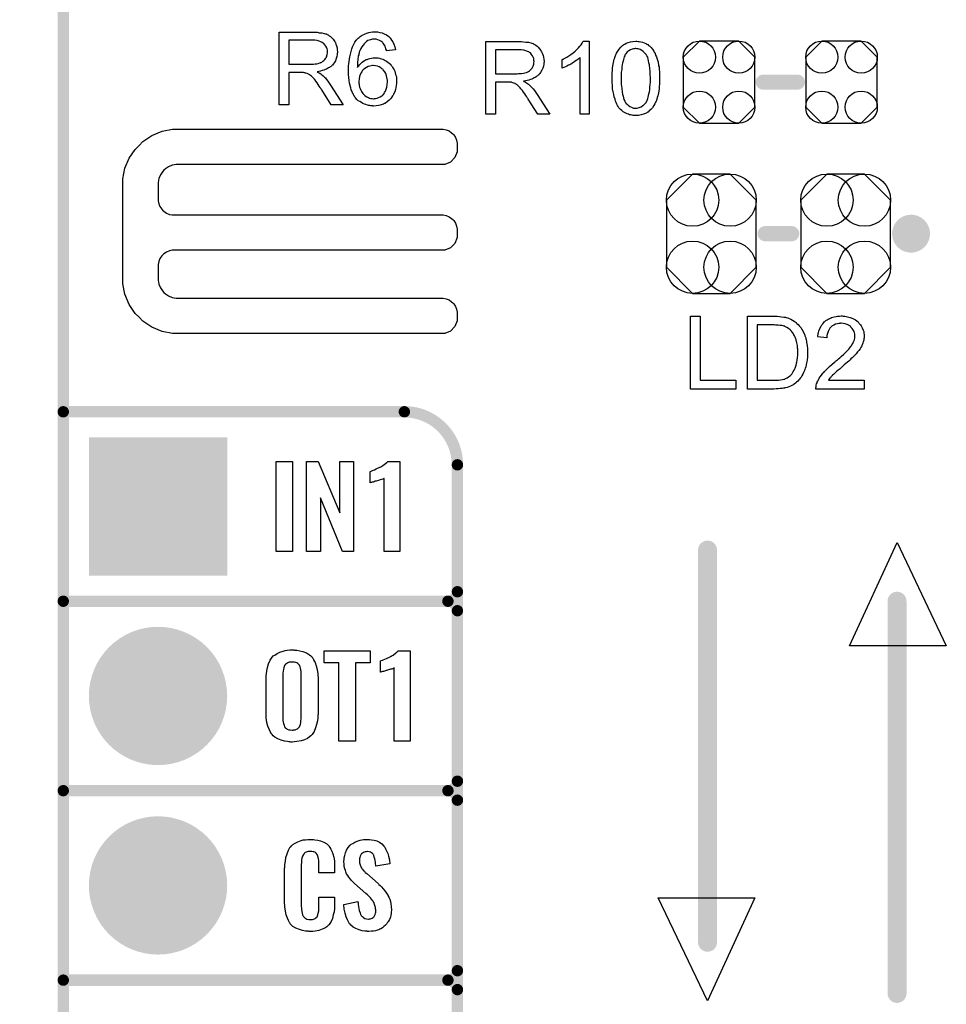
# Model space of a CAD drawing. Extents: x -0.07 to 0.95, y -0.15 to 2.1.
# Tile 7 of 11: x -0.07 to 0.42, y 0.44 to 0.96. Entities that reach past the tile are written whole.
import ezdxf

# ---------------------------------------------------------------- set-up
doc = ezdxf.new("R2010")
doc.units = 0
doc.layers.get('0').update_dxf_attribs({"linetype": 'CONTINUOUS'})
for name, color, linetype in [('gko', 6, 'CONTINUOUS'), ('gto', 2, 'CONTINUOUS'), ('gts', 1, 'CONTINUOUS')]:
    doc.layers.add(name, color=color, linetype=linetype)

# ---------------------------------------------------------------- blocks, each defined once
blk = doc.blocks.new('D10')
at = {"const_width": 0.005}
blk.add_lwpolyline([(-0.0025, 0, 1), (0.0025, 0, 1)], format="xyb", close=True, dxfattribs=at)
blk = doc.blocks.new('D12')
at = {"const_width": 0.003}
blk.add_lwpolyline([(-0.0015, 0, 1), (0.0015, 0, 1)], format="xyb", close=True, dxfattribs=at)
blk = doc.blocks.new('D13')
at = {"const_width": 0.004}
blk.add_lwpolyline([(-0.002, 0, 1), (0.002, 0, 1)], format="xyb", close=True, dxfattribs=at)
blk = doc.blocks.new('D82')
blk.add_lwpolyline([(-0.0189, 0.0132), (-0.0189, -0.0132), (-0.0104, -0.0217), (0.0104, -0.0217), (0.0189, -0.0132), (0.0189, 0.0132), (0.0104, 0.0217), (-0.0104, 0.0217)], close=True)
for centre in [(-0.0104, 0.0132), (0.0104, 0.0132), (-0.0104, -0.0132), (0.0104, -0.0132)]:
    blk.add_circle(centre, 0.0085)
blk = doc.blocks.new('D83')
blk.add_lwpolyline([(0.0237, -0.0177), (0.0237, 0.0177), (0.0099, 0.0315), (-0.0099, 0.0315), (-0.0237, 0.0177), (-0.0237, -0.0177), (-0.0099, -0.0315), (0.0099, -0.0315)], close=True)
for centre in [(-0.0099, 0.0177), (0.0099, 0.0177), (-0.0099, -0.0177), (0.0099, -0.0177)]:
    blk.add_circle(centre, 0.0138)
blk = doc.blocks.new('D63')
at = {"const_width": 0.073}
blk.add_lwpolyline([(-0.0365, 0), (0.0365, 0)], dxfattribs=at)
blk = doc.blocks.new('D42')
at = {"const_width": 0.0365}
blk.add_lwpolyline([(-0.01825, 0, 1), (0.01825, 0, 1)], format="xyb", close=True, dxfattribs=at)

msp = doc.modelspace()

# ---------------------------------------------------------------- linework, layer by layer
at = {"layer": 'gko', "color": 6, "const_width": 0.006}
msp.add_lwpolyline([(-0.05, -0.15), (-0.05, 2.01)], dxfattribs=at)
at = {"layer": 'gto', "color": 2}
for points in [[(0.0823, 0.9504), (0.0828, 0.9504), (0.0839, 0.9503), (0.0851, 0.9501), (0.0865, 0.95), (0.0877, 0.9497), (0.0883, 0.9495), (0.0888, 0.9494), (0.0889, 0.9494), (0.0889, 0.9493), (0.0893, 0.9491), (0.0898, 0.9489), (0.0904, 0.9485), (0.091, 0.948), (0.0918, 0.9474), (0.0924, 0.9466), (0.0931, 0.9457), (0.0931, 0.9456), (0.0931, 0.9456), (0.0934, 0.9452), (0.0936, 0.9447), (0.0939, 0.944), (0.0942, 0.9431), (0.0945, 0.9421), (0.0946, 0.9411), (0.0947, 0.9399), (0.0947, 0.9399), (0.0947, 0.9398), (0.0947, 0.9395), (0.0946, 0.9392), (0.0946, 0.9389), (0.0946, 0.9385), (0.0944, 0.9375), (0.094, 0.9364), (0.0936, 0.9353), (0.0929, 0.9341), (0.0925, 0.9335), (0.092, 0.933), (0.092, 0.9329), (0.0919, 0.9329), (0.0918, 0.9327), (0.0915, 0.9325), (0.0913, 0.9323), (0.0909, 0.9321), (0.0905, 0.9318), (0.09, 0.9315), (0.0895, 0.9312), (0.0889, 0.9309), (0.0882, 0.9306), (0.0875, 0.9303), (0.0866, 0.9301), (0.0858, 0.9298), (0.0849, 0.9296), (0.0839, 0.9295), (0.084, 0.9294), (0.0842, 0.9293), (0.0845, 0.9291), (0.085, 0.9289), (0.086, 0.9283), (0.0865, 0.9279), (0.0869, 0.9275), (0.087, 0.9274), (0.0873, 0.9272), (0.0878, 0.9267), (0.0883, 0.9262), (0.0889, 0.9254), (0.0896, 0.9245), (0.0904, 0.9235), (0.0911, 0.9224), (0.0977, 0.912), (0.0914, 0.912), (0.0864, 0.92), (0.0864, 0.92), (0.0863, 0.9202), (0.0861, 0.9203), (0.086, 0.9205), (0.0856, 0.9212), (0.0851, 0.9219), (0.0845, 0.9228), (0.0839, 0.9237), (0.0833, 0.9245), (0.0827, 0.9253), (0.0826, 0.9253), (0.0825, 0.9255), (0.0822, 0.9259), (0.0818, 0.9263), (0.081, 0.9271), (0.0805, 0.9275), (0.0801, 0.9278), (0.08, 0.9279), (0.0799, 0.9279), (0.0797, 0.928), (0.0794, 0.9282), (0.079, 0.9284), (0.0787, 0.9285), (0.0778, 0.9288), (0.0777, 0.9288), (0.0776, 0.9289), (0.0774, 0.9289), (0.0771, 0.9289), (0.0767, 0.929), (0.0763, 0.929), (0.0757, 0.929), (0.0691, 0.929), (0.0691, 0.912), (0.064, 0.912), (0.064, 0.9504), (0.0818, 0.9504), (0.0823, 0.9504)], [(0.0812, 0.9461), (0.0691, 0.9461), (0.0691, 0.9334), (0.0805, 0.9334), (0.0812, 0.9335), (0.082, 0.9335), (0.0829, 0.9336), (0.0838, 0.9337), (0.0846, 0.9339), (0.0854, 0.9341), (0.0855, 0.9341), (0.0858, 0.9343), (0.0861, 0.9344), (0.0865, 0.9346), (0.087, 0.935), (0.0875, 0.9354), (0.088, 0.9359), (0.0884, 0.9364), (0.0885, 0.9365), (0.0886, 0.9367), (0.0888, 0.937), (0.089, 0.9375), (0.0891, 0.938), (0.0893, 0.9385), (0.0894, 0.9392), (0.0895, 0.9399), (0.0895, 0.9399), (0.0895, 0.94), (0.0894, 0.9403), (0.0894, 0.9408), (0.0893, 0.9415), (0.089, 0.9421), (0.0886, 0.9429), (0.0881, 0.9436), (0.0875, 0.9444), (0.0874, 0.9444), (0.0871, 0.9446), (0.0866, 0.9449), (0.0859, 0.9452), (0.0851, 0.9456), (0.084, 0.9459), (0.0827, 0.9461), (0.0812, 0.9461)], [(0.1151, 0.9505), (0.1155, 0.9505), (0.1159, 0.9505), (0.117, 0.9502), (0.1182, 0.95), (0.1194, 0.9495), (0.1206, 0.9489), (0.1212, 0.9485), (0.1218, 0.948), (0.1218, 0.948), (0.1219, 0.9479), (0.1221, 0.9477), (0.1222, 0.9476), (0.1225, 0.9473), (0.1227, 0.947), (0.1233, 0.9462), (0.1239, 0.9452), (0.1245, 0.944), (0.125, 0.9426), (0.1253, 0.941), (0.1206, 0.9406), (0.1206, 0.9407), (0.1206, 0.9407), (0.1205, 0.9411), (0.1203, 0.9416), (0.1201, 0.9422), (0.1199, 0.9429), (0.1196, 0.9435), (0.1192, 0.9441), (0.1188, 0.9446), (0.1187, 0.9447), (0.1184, 0.945), (0.1181, 0.9453), (0.1175, 0.9457), (0.1168, 0.946), (0.116, 0.9464), (0.1151, 0.9466), (0.1141, 0.9467), (0.1137, 0.9467), (0.1132, 0.9466), (0.1127, 0.9465), (0.1121, 0.9464), (0.1114, 0.9461), (0.1107, 0.9459), (0.1101, 0.9454), (0.11, 0.9454), (0.1097, 0.9451), (0.1093, 0.9447), (0.1088, 0.9442), (0.1082, 0.9435), (0.1076, 0.9427), (0.1071, 0.9417), (0.1065, 0.9406), (0.1065, 0.9406), (0.1065, 0.9405), (0.1064, 0.9403), (0.1063, 0.9401), (0.1062, 0.9398), (0.1061, 0.9394), (0.106, 0.9389), (0.1059, 0.9384), (0.1057, 0.9378), (0.1056, 0.9371), (0.1055, 0.9364), (0.1055, 0.9356), (0.1053, 0.9347), (0.1053, 0.9338), (0.1052, 0.9328), (0.1052, 0.9318), (0.1053, 0.9319), (0.1055, 0.9322), (0.1059, 0.9326), (0.1064, 0.9332), (0.107, 0.9339), (0.1077, 0.9345), (0.1085, 0.9351), (0.1093, 0.9356), (0.1094, 0.9356), (0.1095, 0.9357), (0.1098, 0.9359), (0.1103, 0.936), (0.111, 0.9363), (0.1117, 0.9365), (0.1126, 0.9367), (0.1136, 0.9369), (0.1146, 0.9369), (0.115, 0.9369), (0.1153, 0.9369), (0.1158, 0.9368), (0.1162, 0.9368), (0.1168, 0.9366), (0.1173, 0.9365), (0.1186, 0.9361), (0.1193, 0.9358), (0.1199, 0.9354), (0.1206, 0.935), (0.1213, 0.9346), (0.122, 0.934), (0.1226, 0.9334), (0.1227, 0.9334), (0.1228, 0.9333), (0.1229, 0.9331), (0.1231, 0.9328), (0.1234, 0.9324), (0.1237, 0.932), (0.1239, 0.9315), (0.1243, 0.931), (0.1246, 0.9304), (0.1249, 0.9297), (0.1252, 0.9289), (0.1254, 0.9281), (0.1256, 0.9273), (0.1258, 0.9264), (0.1259, 0.9254), (0.1259, 0.9244), (0.1259, 0.9244), (0.1259, 0.9243), (0.1259, 0.9241), (0.1259, 0.9238), (0.1259, 0.9235), (0.1259, 0.9232), (0.1257, 0.9223), (0.1255, 0.9212), (0.1253, 0.9201), (0.1249, 0.9189), (0.1243, 0.9177), (0.1243, 0.9177), (0.1243, 0.9176), (0.1242, 0.9174), (0.1241, 0.9172), (0.1237, 0.9167), (0.1232, 0.9159), (0.1226, 0.9152), (0.1219, 0.9144), (0.121, 0.9136), (0.1201, 0.9129), (0.12, 0.9129), (0.1199, 0.9129), (0.1198, 0.9128), (0.1196, 0.9127), (0.119, 0.9124), (0.1183, 0.9122), (0.1173, 0.9118), (0.1163, 0.9116), (0.1151, 0.9114), (0.1138, 0.9113), (0.1136, 0.9113), (0.1133, 0.9114), (0.1128, 0.9114), (0.1123, 0.9114), (0.1118, 0.9116), (0.1111, 0.9117), (0.1105, 0.9119), (0.1097, 0.9121), (0.1089, 0.9124), (0.1081, 0.9127), (0.1073, 0.9132), (0.1065, 0.9137), (0.1057, 0.9142), (0.105, 0.9149), (0.1042, 0.9157), (0.1042, 0.9157), (0.1041, 0.9159), (0.1039, 0.9161), (0.1037, 0.9165), (0.1033, 0.917), (0.1031, 0.9176), (0.1027, 0.9183), (0.1024, 0.919), (0.102, 0.92), (0.1017, 0.921), (0.1014, 0.9222), (0.1011, 0.9235), (0.1009, 0.9249), (0.1007, 0.9265), (0.1006, 0.9281), (0.1005, 0.9299), (0.1005, 0.93), (0.1005, 0.93), (0.1005, 0.9302), (0.1005, 0.9304), (0.1006, 0.931), (0.1006, 0.9318), (0.1006, 0.9326), (0.1007, 0.9337), (0.1009, 0.9349), (0.101, 0.9361), (0.1012, 0.9374), (0.1015, 0.9388), (0.1019, 0.9401), (0.1022, 0.9415), (0.1027, 0.9427), (0.1033, 0.944), (0.1039, 0.9451), (0.1046, 0.9461), (0.1047, 0.9462), (0.1048, 0.9463), (0.105, 0.9465), (0.1053, 0.9469), (0.1056, 0.9472), (0.1061, 0.9475), (0.1066, 0.948), (0.1072, 0.9484), (0.1078, 0.9487), (0.1086, 0.9492), (0.1094, 0.9495), (0.1102, 0.9499), (0.1112, 0.9502), (0.1122, 0.9504), (0.1132, 0.9505), (0.1143, 0.9506), (0.1148, 0.9506), (0.1151, 0.9505)], [(0.1913, 0.9454), (0.1918, 0.9454), (0.1929, 0.9453), (0.1941, 0.9451), (0.1955, 0.945), (0.1967, 0.9447), (0.1973, 0.9445), (0.1978, 0.9444), (0.1979, 0.9444), (0.1979, 0.9443), (0.1983, 0.9441), (0.1988, 0.9439), (0.1994, 0.9435), (0.2, 0.943), (0.2007, 0.9424), (0.2014, 0.9416), (0.2021, 0.9407), (0.2021, 0.9406), (0.2021, 0.9406), (0.2024, 0.9402), (0.2026, 0.9397), (0.2029, 0.939), (0.2032, 0.9381), (0.2035, 0.9371), (0.2036, 0.9361), (0.2037, 0.9349), (0.2037, 0.9349), (0.2037, 0.9348), (0.2037, 0.9345), (0.2036, 0.9342), (0.2036, 0.9339), (0.2036, 0.9335), (0.2034, 0.9325), (0.203, 0.9314), (0.2026, 0.9303), (0.2019, 0.9291), (0.2015, 0.9285), (0.201, 0.928), (0.201, 0.9279), (0.2009, 0.9279), (0.2007, 0.9277), (0.2005, 0.9275), (0.2002, 0.9273), (0.1999, 0.9271), (0.1995, 0.9268), (0.199, 0.9265), (0.1985, 0.9262), (0.1979, 0.9259), (0.1972, 0.9256), (0.1965, 0.9253), (0.1956, 0.9251), (0.1948, 0.9248), (0.1939, 0.9246), (0.1929, 0.9245), (0.193, 0.9244), (0.1932, 0.9243), (0.1935, 0.9241), (0.194, 0.9239), (0.195, 0.9233), (0.1955, 0.9229), (0.1959, 0.9225), (0.196, 0.9224), (0.1963, 0.9222), (0.1968, 0.9217), (0.1973, 0.9212), (0.1979, 0.9204), (0.1986, 0.9195), (0.1994, 0.9185), (0.2001, 0.9174), (0.2067, 0.907), (0.2004, 0.907), (0.1954, 0.915), (0.1954, 0.915), (0.1953, 0.9152), (0.1951, 0.9153), (0.195, 0.9155), (0.1946, 0.9162), (0.1941, 0.9169), (0.1935, 0.9178), (0.1929, 0.9187), (0.1923, 0.9195), (0.1917, 0.9203), (0.1916, 0.9203), (0.1915, 0.9205), (0.1912, 0.9209), (0.1908, 0.9213), (0.19, 0.9221), (0.1895, 0.9225), (0.1891, 0.9228), (0.189, 0.9229), (0.1889, 0.9229), (0.1887, 0.923), (0.1884, 0.9232), (0.188, 0.9234), (0.1877, 0.9235), (0.1868, 0.9238), (0.1867, 0.9238), (0.1866, 0.9239), (0.1864, 0.9239), (0.1861, 0.9239), (0.1857, 0.924), (0.1853, 0.924), (0.1847, 0.924), (0.1781, 0.924), (0.1781, 0.907), (0.173, 0.907), (0.173, 0.9454), (0.1908, 0.9454), (0.1913, 0.9454)], [(0.1902, 0.9411), (0.1781, 0.9411), (0.1781, 0.9284), (0.1895, 0.9284), (0.1902, 0.9285), (0.191, 0.9285), (0.1919, 0.9286), (0.1928, 0.9287), (0.1936, 0.9289), (0.1944, 0.9291), (0.1945, 0.9291), (0.1948, 0.9293), (0.1951, 0.9294), (0.1955, 0.9296), (0.196, 0.93), (0.1965, 0.9304), (0.197, 0.9309), (0.1974, 0.9314), (0.1975, 0.9315), (0.1976, 0.9317), (0.1978, 0.932), (0.198, 0.9325), (0.1981, 0.933), (0.1983, 0.9335), (0.1984, 0.9342), (0.1985, 0.9349), (0.1985, 0.9349), (0.1985, 0.935), (0.1984, 0.9353), (0.1984, 0.9358), (0.1983, 0.9365), (0.198, 0.9371), (0.1976, 0.9379), (0.1971, 0.9386), (0.1965, 0.9394), (0.1964, 0.9394), (0.1961, 0.9396), (0.1956, 0.9399), (0.1949, 0.9402), (0.1941, 0.9406), (0.193, 0.9409), (0.1917, 0.9411), (0.1902, 0.9411)], [(0.2275, 0.907), (0.2228, 0.907), (0.2228, 0.937), (0.2227, 0.937), (0.2225, 0.9367), (0.2221, 0.9364), (0.2216, 0.936), (0.221, 0.9355), (0.2202, 0.935), (0.2193, 0.9344), (0.2183, 0.9338), (0.2182, 0.9338), (0.2182, 0.9337), (0.2178, 0.9335), (0.2173, 0.9332), (0.2166, 0.9329), (0.2158, 0.9325), (0.215, 0.9321), (0.2142, 0.9317), (0.2133, 0.9314), (0.2133, 0.9359), (0.2134, 0.9359), (0.2135, 0.936), (0.2137, 0.9361), (0.214, 0.9362), (0.2143, 0.9364), (0.2147, 0.9366), (0.2157, 0.9372), (0.2168, 0.9378), (0.2179, 0.9386), (0.2191, 0.9395), (0.2202, 0.9404), (0.2203, 0.9405), (0.2203, 0.9405), (0.2205, 0.9407), (0.2207, 0.9409), (0.2212, 0.9414), (0.2219, 0.9421), (0.2226, 0.9429), (0.2233, 0.9437), (0.2239, 0.9446), (0.2244, 0.9456), (0.2275, 0.9456), (0.2275, 0.907)], [(0.2533, 0.9455), (0.254, 0.9454), (0.2548, 0.9452), (0.2557, 0.945), (0.2566, 0.9447), (0.2575, 0.9443), (0.2576, 0.9443), (0.2576, 0.9442), (0.2579, 0.9441), (0.2584, 0.9438), (0.2589, 0.9434), (0.2595, 0.9429), (0.2602, 0.9422), (0.2608, 0.9415), (0.2614, 0.9407), (0.2615, 0.9406), (0.2617, 0.9403), (0.2619, 0.9398), (0.2623, 0.9391), (0.2626, 0.9382), (0.2631, 0.9373), (0.2635, 0.9362), (0.2638, 0.935), (0.2638, 0.9349), (0.2639, 0.9348), (0.2639, 0.9346), (0.264, 0.9344), (0.264, 0.934), (0.2641, 0.9336), (0.2642, 0.9331), (0.2642, 0.9326), (0.2644, 0.932), (0.2644, 0.9313), (0.2645, 0.9305), (0.2646, 0.9298), (0.2646, 0.9289), (0.2646, 0.928), (0.2647, 0.927), (0.2647, 0.9259), (0.2647, 0.9259), (0.2647, 0.9256), (0.2647, 0.9253), (0.2647, 0.9248), (0.2646, 0.9242), (0.2646, 0.9235), (0.2646, 0.9228), (0.2645, 0.922), (0.2644, 0.9203), (0.2641, 0.9184), (0.2637, 0.9167), (0.2635, 0.9158), (0.2632, 0.915), (0.2632, 0.9149), (0.2632, 0.9148), (0.2631, 0.9146), (0.263, 0.9143), (0.2629, 0.9139), (0.2626, 0.9135), (0.2622, 0.9126), (0.2616, 0.9116), (0.2609, 0.9105), (0.2601, 0.9095), (0.2591, 0.9086), (0.259, 0.9086), (0.259, 0.9084), (0.2588, 0.9083), (0.2586, 0.9082), (0.2583, 0.9081), (0.258, 0.9078), (0.2572, 0.9074), (0.2562, 0.9071), (0.255, 0.9067), (0.2536, 0.9064), (0.2521, 0.9063), (0.2516, 0.9063), (0.2512, 0.9064), (0.2508, 0.9064), (0.2502, 0.9066), (0.2496, 0.9067), (0.2489, 0.9068), (0.2483, 0.9071), (0.2475, 0.9073), (0.2468, 0.9076), (0.2461, 0.908), (0.2454, 0.9084), (0.2447, 0.909), (0.244, 0.9096), (0.2434, 0.9103), (0.2433, 0.9103), (0.2432, 0.9105), (0.243, 0.9108), (0.2428, 0.9112), (0.2425, 0.9117), (0.2422, 0.9124), (0.2418, 0.9132), (0.2415, 0.914), (0.2412, 0.915), (0.2408, 0.9162), (0.2405, 0.9175), (0.2402, 0.9189), (0.2399, 0.9205), (0.2398, 0.9222), (0.2397, 0.924), (0.2396, 0.9259), (0.2396, 0.926), (0.2396, 0.9262), (0.2396, 0.9266), (0.2396, 0.927), (0.2397, 0.9276), (0.2397, 0.9283), (0.2397, 0.929), (0.2398, 0.9299), (0.2399, 0.9316), (0.2402, 0.9334), (0.2405, 0.9352), (0.2408, 0.9361), (0.241, 0.9369), (0.241, 0.937), (0.241, 0.9371), (0.2412, 0.9373), (0.2413, 0.9376), (0.2414, 0.938), (0.2416, 0.9384), (0.242, 0.9393), (0.2426, 0.9403), (0.2433, 0.9414), (0.2442, 0.9424), (0.2451, 0.9433), (0.2452, 0.9433), (0.2453, 0.9434), (0.2454, 0.9435), (0.2456, 0.9436), (0.2459, 0.9439), (0.2463, 0.944), (0.2471, 0.9445), (0.2481, 0.9449), (0.2493, 0.9452), (0.2506, 0.9455), (0.2521, 0.9456), (0.2526, 0.9456), (0.2533, 0.9455)], [(0.2521, 0.9417), (0.2518, 0.9417), (0.2515, 0.9416), (0.2509, 0.9415), (0.2502, 0.9414), (0.2494, 0.941), (0.2485, 0.9405), (0.248, 0.9402), (0.2476, 0.9399), (0.2472, 0.9394), (0.2468, 0.9389), (0.2468, 0.9389), (0.2467, 0.9387), (0.2466, 0.9385), (0.2464, 0.9382), (0.2463, 0.9378), (0.246, 0.9373), (0.2459, 0.9367), (0.2456, 0.936), (0.2454, 0.9351), (0.2452, 0.9342), (0.245, 0.9331), (0.2448, 0.932), (0.2447, 0.9306), (0.2445, 0.9292), (0.2445, 0.9276), (0.2444, 0.9259), (0.2444, 0.9258), (0.2444, 0.9255), (0.2444, 0.925), (0.2445, 0.9244), (0.2445, 0.9237), (0.2445, 0.9228), (0.2446, 0.9218), (0.2447, 0.9208), (0.245, 0.9187), (0.2451, 0.9176), (0.2454, 0.9166), (0.2456, 0.9157), (0.2459, 0.9148), (0.2463, 0.914), (0.2466, 0.9133), (0.2466, 0.9133), (0.2468, 0.9132), (0.247, 0.9128), (0.2475, 0.9123), (0.2481, 0.9118), (0.249, 0.9112), (0.2499, 0.9107), (0.251, 0.9103), (0.2515, 0.9103), (0.2521, 0.9102), (0.2525, 0.9102), (0.2527, 0.9103), (0.2533, 0.9104), (0.254, 0.9106), (0.2549, 0.911), (0.2558, 0.9116), (0.2562, 0.9119), (0.2567, 0.9123), (0.2571, 0.9128), (0.2576, 0.9133), (0.2576, 0.9134), (0.2577, 0.9135), (0.2578, 0.9137), (0.2579, 0.9139), (0.2581, 0.9143), (0.2583, 0.9148), (0.2585, 0.9154), (0.2587, 0.916), (0.2589, 0.9169), (0.2591, 0.9178), (0.2594, 0.9188), (0.2595, 0.9199), (0.2596, 0.9213), (0.2597, 0.9227), (0.2599, 0.9242), (0.2599, 0.9259), (0.2599, 0.926), (0.2599, 0.926), (0.2599, 0.9263), (0.2599, 0.9268), (0.2598, 0.9275), (0.2598, 0.9282), (0.2597, 0.9291), (0.2597, 0.93), (0.2596, 0.9311), (0.2593, 0.9332), (0.2591, 0.9342), (0.2589, 0.9352), (0.2587, 0.9362), (0.2584, 0.9371), (0.258, 0.9379), (0.2576, 0.9385), (0.2576, 0.9386), (0.2575, 0.9386), (0.2574, 0.9388), (0.2572, 0.939), (0.2567, 0.9395), (0.2561, 0.9401), (0.2553, 0.9407), (0.2544, 0.9412), (0.2539, 0.9414), (0.2533, 0.9416), (0.2527, 0.9416), (0.2521, 0.9417)], [(0.1136, 0.9328), (0.1133, 0.9328), (0.1131, 0.9327), (0.1125, 0.9326), (0.1117, 0.9325), (0.1109, 0.9322), (0.11, 0.9318), (0.1091, 0.9312), (0.1082, 0.9304), (0.1081, 0.9303), (0.1078, 0.93), (0.1075, 0.9295), (0.1071, 0.9288), (0.1067, 0.928), (0.1063, 0.9269), (0.1061, 0.9258), (0.106, 0.9244), (0.106, 0.9243), (0.106, 0.924), (0.106, 0.9235), (0.1061, 0.9229), (0.1062, 0.9222), (0.1064, 0.9214), (0.1066, 0.9206), (0.107, 0.9198), (0.107, 0.9197), (0.1072, 0.9194), (0.1074, 0.919), (0.1077, 0.9185), (0.1081, 0.918), (0.1086, 0.9174), (0.1092, 0.9169), (0.1098, 0.9164), (0.11, 0.9163), (0.1102, 0.9162), (0.1106, 0.916), (0.1111, 0.9158), (0.1116, 0.9156), (0.1123, 0.9154), (0.113, 0.9153), (0.1138, 0.9152), (0.1141, 0.9152), (0.1143, 0.9153), (0.1148, 0.9153), (0.1156, 0.9155), (0.1163, 0.9158), (0.1172, 0.9162), (0.1181, 0.9168), (0.1186, 0.9172), (0.1189, 0.9176), (0.1189, 0.9177), (0.1191, 0.9177), (0.1193, 0.918), (0.1196, 0.9186), (0.1201, 0.9193), (0.1204, 0.9203), (0.1208, 0.9214), (0.121, 0.9227), (0.1211, 0.9242), (0.1211, 0.9242), (0.1211, 0.9243), (0.1211, 0.9245), (0.1211, 0.9248), (0.1211, 0.9252), (0.121, 0.9255), (0.1208, 0.9264), (0.1206, 0.9274), (0.1202, 0.9285), (0.1197, 0.9295), (0.1189, 0.9304), (0.1188, 0.9305), (0.1186, 0.9308), (0.1181, 0.9311), (0.1175, 0.9316), (0.1167, 0.932), (0.1158, 0.9324), (0.1148, 0.9326), (0.1136, 0.9328)], [(0.0106, 0.8992), (0.0106, 0.8992), (0.0106, 0.8991), (0.1505, 0.8991), (0.1521, 0.8988), (0.1536, 0.8982), (0.1549, 0.8973), (0.1555, 0.8967), (0.1555, 0.8967), (0.1555, 0.8967), (0.1561, 0.8961), (0.157, 0.8948), (0.1576, 0.8933), (0.1579, 0.8917), (0.1579, 0.8909), (0.1579, 0.8909), (0.1579, 0.8872), (0.1567, 0.8842), (0.1543, 0.8818), (0.1513, 0.8806), (0.0106, 0.8806), (0.0096, 0.8805), (0.0075, 0.8801), (0.0056, 0.8793), (0.0039, 0.8782), (0.0031, 0.8775), (0.0024, 0.8767), (0.0013, 0.875), (0.0005, 0.8731), (0.0001, 0.8711), (0.0001, 0.87), (0.0001, 0.8622), (0.0001, 0.8614), (0.0004, 0.8598), (0.001, 0.8583), (0.002, 0.8569), (0.0025, 0.8563), (0.0031, 0.8558), (0.0045, 0.8549), (0.006, 0.8542), (0.0075, 0.8539), (0.0084, 0.8539), (0.1496, 0.8539), (0.1505, 0.8539), (0.1521, 0.8536), (0.1536, 0.8529), (0.1549, 0.852), (0.1555, 0.8515), (0.1561, 0.8509), (0.157, 0.8495), (0.1576, 0.848), (0.1579, 0.8464), (0.1579, 0.8456), (0.1579, 0.8456), (0.1579, 0.8436), (0.1579, 0.8419), (0.1567, 0.8389), (0.1543, 0.8366), (0.1513, 0.8353), (0.1496, 0.8353), (0.1496, 0.8353), (0.0084, 0.8353), (0.0075, 0.8353), (0.006, 0.8349), (0.0045, 0.8343), (0.0031, 0.8334), (0.0025, 0.8329), (0.0025, 0.8329), (0.002, 0.8323), (0.001, 0.8309), (0.0004, 0.8294), (0.0001, 0.8278), (0.0001, 0.827), (0.0001, 0.8205), (0.0001, 0.8195), (0.0005, 0.8174), (0.0013, 0.8155), (0.0024, 0.8138), (0.0031, 0.813), (0.0039, 0.8123), (0.0056, 0.8112), (0.0075, 0.8104), (0.0096, 0.81), (0.0106, 0.81), (0.0106, 0.81), (0.1496, 0.81), (0.1505, 0.81), (0.1521, 0.8096), (0.1536, 0.809), (0.1549, 0.8081), (0.1555, 0.8075), (0.1555, 0.8075), (0.1561, 0.807), (0.157, 0.8056), (0.1576, 0.8041), (0.1579, 0.8025), (0.1579, 0.8017), (0.1579, 0.8017), (0.1579, 0.7997), (0.1579, 0.798), (0.1567, 0.795), (0.1543, 0.7926), (0.1513, 0.7914), (0.0106, 0.7914), (0.0077, 0.7913), (0.0021, 0.7924), (-0.0032, 0.7946), (-0.008, 0.7978), (-0.01, 0.7999), (-0.01, 0.7999), (-0.0121, 0.8019), (-0.0153, 0.8067), (-0.0175, 0.812), (-0.0186, 0.8176), (-0.0185, 0.8205), (-0.0185, 0.8205), (-0.0185, 0.87), (-0.0186, 0.8729), (-0.0175, 0.8785), (-0.0153, 0.8838), (-0.0121, 0.8885), (-0.01, 0.8905), (-0.01, 0.8905), (-0.008, 0.8926), (-0.0032, 0.8959), (0.0021, 0.8981), (0.0077, 0.8992), (0.0106, 0.8992)], [(0.2861, 0.7666), (0.305, 0.7666), (0.305, 0.762), (0.281, 0.762), (0.281, 0.8004), (0.2861, 0.8004), (0.2861, 0.7666)], [(0.3268, 0.8004), (0.328, 0.8003), (0.3291, 0.8002), (0.3302, 0.8), (0.3311, 0.7999), (0.3312, 0.7999), (0.3313, 0.7998), (0.3314, 0.7998), (0.3317, 0.7997), (0.3323, 0.7995), (0.3331, 0.7992), (0.3339, 0.7989), (0.3349, 0.7984), (0.3358, 0.7978), (0.3367, 0.7971), (0.3368, 0.797), (0.3368, 0.797), (0.337, 0.7968), (0.3372, 0.7966), (0.3378, 0.7961), (0.3384, 0.7953), (0.3392, 0.7944), (0.3399, 0.7932), (0.3407, 0.792), (0.3413, 0.7905), (0.3413, 0.7905), (0.3413, 0.7904), (0.3414, 0.7901), (0.3415, 0.7898), (0.3417, 0.7894), (0.3418, 0.789), (0.3419, 0.7885), (0.342, 0.7879), (0.3422, 0.7873), (0.3423, 0.7865), (0.3426, 0.785), (0.3428, 0.7833), (0.3428, 0.7814), (0.3428, 0.7813), (0.3428, 0.7812), (0.3428, 0.7809), (0.3428, 0.7806), (0.3428, 0.7803), (0.3428, 0.7798), (0.3427, 0.7788), (0.3426, 0.7775), (0.3424, 0.7763), (0.3421, 0.7749), (0.3418, 0.7736), (0.3418, 0.7735), (0.3417, 0.7734), (0.3417, 0.7733), (0.3416, 0.773), (0.3414, 0.7724), (0.3411, 0.7717), (0.3407, 0.7708), (0.3403, 0.7699), (0.3397, 0.7689), (0.3392, 0.768), (0.3391, 0.7679), (0.3389, 0.7677), (0.3386, 0.7673), (0.3381, 0.7668), (0.3376, 0.7662), (0.337, 0.7657), (0.3364, 0.7651), (0.3357, 0.7646), (0.3356, 0.7645), (0.3353, 0.7643), (0.3349, 0.7641), (0.3344, 0.7638), (0.3337, 0.7635), (0.3329, 0.7632), (0.3321, 0.7629), (0.3311, 0.7626), (0.3309, 0.7626), (0.3308, 0.7626), (0.3306, 0.7625), (0.3301, 0.7624), (0.3293, 0.7623), (0.3284, 0.7622), (0.3273, 0.7621), (0.3262, 0.7621), (0.3249, 0.762), (0.3111, 0.762), (0.3111, 0.8004), (0.3258, 0.8004), (0.3268, 0.8004)], [(0.3615, 0.8005), (0.362, 0.8005), (0.3625, 0.8004), (0.3631, 0.8003), (0.3638, 0.8002), (0.3652, 0.7998), (0.3666, 0.7992), (0.3674, 0.7989), (0.3681, 0.7985), (0.3687, 0.798), (0.3694, 0.7975), (0.3694, 0.7974), (0.3695, 0.7974), (0.3696, 0.7971), (0.3699, 0.7969), (0.3701, 0.7966), (0.3704, 0.7962), (0.3707, 0.7959), (0.371, 0.7954), (0.3716, 0.7943), (0.3721, 0.793), (0.3724, 0.7923), (0.3725, 0.7915), (0.3726, 0.7907), (0.3726, 0.7899), (0.3726, 0.7898), (0.3726, 0.7895), (0.3726, 0.7891), (0.3725, 0.7885), (0.3724, 0.7878), (0.3722, 0.787), (0.372, 0.7862), (0.3716, 0.7854), (0.3716, 0.7853), (0.3715, 0.785), (0.3712, 0.7845), (0.3709, 0.7839), (0.3705, 0.7833), (0.3699, 0.7824), (0.3692, 0.7816), (0.3685, 0.7806), (0.3684, 0.7805), (0.3681, 0.7802), (0.3678, 0.7799), (0.3675, 0.7796), (0.3672, 0.7793), (0.3667, 0.7789), (0.3663, 0.7784), (0.3657, 0.7779), (0.3652, 0.7774), (0.3645, 0.7768), (0.3638, 0.7762), (0.363, 0.7754), (0.3621, 0.7747), (0.3613, 0.7739), (0.3612, 0.7739), (0.3611, 0.7738), (0.3609, 0.7736), (0.3606, 0.7734), (0.3603, 0.773), (0.3599, 0.7727), (0.359, 0.772), (0.358, 0.7712), (0.3571, 0.7703), (0.3564, 0.7696), (0.356, 0.7693), (0.3558, 0.769), (0.3557, 0.769), (0.3555, 0.7688), (0.3553, 0.7686), (0.355, 0.7683), (0.3548, 0.7679), (0.3544, 0.7675), (0.3538, 0.7666), (0.3727, 0.7666), (0.3727, 0.762), (0.3472, 0.762), (0.3472, 0.7621), (0.3472, 0.7623), (0.3472, 0.7626), (0.3473, 0.7631), (0.3473, 0.7636), (0.3474, 0.7641), (0.3475, 0.7647), (0.3478, 0.7653), (0.3478, 0.7653), (0.3478, 0.7654), (0.3479, 0.7657), (0.3482, 0.7662), (0.3485, 0.7669), (0.3489, 0.7677), (0.3495, 0.7685), (0.3501, 0.7694), (0.3509, 0.7704), (0.3509, 0.7704), (0.351, 0.7705), (0.3513, 0.7708), (0.3518, 0.7713), (0.3525, 0.772), (0.3533, 0.7729), (0.3544, 0.7739), (0.3556, 0.775), (0.357, 0.7762), (0.3571, 0.7762), (0.3573, 0.7764), (0.3576, 0.7767), (0.358, 0.777), (0.3585, 0.7774), (0.3591, 0.7779), (0.3598, 0.7785), (0.3605, 0.7791), (0.3619, 0.7804), (0.3633, 0.7818), (0.3639, 0.7824), (0.3645, 0.7831), (0.3651, 0.7837), (0.3655, 0.7843), (0.3655, 0.7844), (0.3656, 0.7844), (0.3657, 0.7846), (0.3659, 0.7848), (0.3662, 0.7854), (0.3667, 0.7861), (0.3671, 0.787), (0.3675, 0.788), (0.3677, 0.789), (0.3678, 0.79), (0.3678, 0.7901), (0.3678, 0.7901), (0.3677, 0.7905), (0.3677, 0.791), (0.3675, 0.7916), (0.3673, 0.7924), (0.3669, 0.7932), (0.3664, 0.794), (0.3657, 0.7947), (0.3656, 0.7949), (0.3654, 0.7951), (0.365, 0.7954), (0.3644, 0.7957), (0.3636, 0.7961), (0.3627, 0.7964), (0.3616, 0.7966), (0.3605, 0.7967), (0.3601, 0.7967), (0.3599, 0.7966), (0.3593, 0.7966), (0.3585, 0.7964), (0.3576, 0.7962), (0.3567, 0.7958), (0.3558, 0.7953), (0.355, 0.7946), (0.3549, 0.7945), (0.3546, 0.7942), (0.3543, 0.7938), (0.354, 0.7931), (0.3536, 0.7924), (0.3533, 0.7914), (0.353, 0.7903), (0.3529, 0.789), (0.3481, 0.7895), (0.3481, 0.7895), (0.3482, 0.7897), (0.3482, 0.79), (0.3482, 0.7904), (0.3483, 0.7908), (0.3484, 0.7913), (0.3486, 0.7919), (0.3488, 0.7925), (0.3492, 0.7939), (0.3499, 0.7952), (0.3503, 0.7959), (0.3508, 0.7965), (0.3513, 0.7971), (0.3518, 0.7977), (0.3519, 0.7977), (0.352, 0.7978), (0.3522, 0.798), (0.3524, 0.7981), (0.3528, 0.7984), (0.3532, 0.7986), (0.3536, 0.7989), (0.3541, 0.7991), (0.3548, 0.7994), (0.3554, 0.7997), (0.3561, 0.7999), (0.3569, 0.8001), (0.3578, 0.8003), (0.3586, 0.8005), (0.3596, 0.8005), (0.3606, 0.8006), (0.3611, 0.8006), (0.3615, 0.8005)], [(0.3251, 0.7959), (0.3162, 0.7959), (0.3162, 0.7666), (0.3253, 0.7666), (0.3257, 0.7666), (0.3265, 0.7667), (0.3275, 0.7667), (0.3285, 0.7668), (0.3295, 0.767), (0.3303, 0.7672), (0.3304, 0.7673), (0.3307, 0.7673), (0.3311, 0.7675), (0.3316, 0.7677), (0.3321, 0.768), (0.3327, 0.7684), (0.3332, 0.7688), (0.3338, 0.7692), (0.3338, 0.7693), (0.3341, 0.7695), (0.3344, 0.7699), (0.3348, 0.7705), (0.3352, 0.7712), (0.3357, 0.772), (0.3362, 0.773), (0.3366, 0.774), (0.3366, 0.7741), (0.3366, 0.7742), (0.3367, 0.7744), (0.3367, 0.7746), (0.3368, 0.7749), (0.3369, 0.7753), (0.337, 0.7757), (0.3371, 0.7761), (0.3373, 0.7772), (0.3374, 0.7785), (0.3376, 0.7799), (0.3376, 0.7815), (0.3376, 0.7815), (0.3376, 0.7818), (0.3376, 0.782), (0.3376, 0.7825), (0.3376, 0.783), (0.3375, 0.7835), (0.3374, 0.7842), (0.3374, 0.7849), (0.3371, 0.7864), (0.3368, 0.7879), (0.3363, 0.7894), (0.3359, 0.7901), (0.3356, 0.7907), (0.3356, 0.7907), (0.3355, 0.7909), (0.3354, 0.791), (0.3353, 0.7912), (0.3348, 0.7918), (0.3343, 0.7925), (0.3336, 0.7932), (0.3327, 0.7939), (0.3318, 0.7945), (0.3308, 0.795), (0.3307, 0.7951), (0.3304, 0.7951), (0.3299, 0.7953), (0.3292, 0.7955), (0.3283, 0.7956), (0.3272, 0.7957), (0.3265, 0.7958), (0.3258, 0.7958), (0.3251, 0.7959)], [(0.071, 0.6762), (0.0624, 0.6762), (0.0624, 0.7238), (0.071, 0.7238), (0.071, 0.6762)], [(0.1031, 0.6762), (0.0974, 0.6762), (0.0857, 0.7046), (0.0857, 0.6762), (0.0784, 0.6762), (0.0784, 0.7238), (0.0845, 0.7238), (0.096, 0.6966), (0.096, 0.7238), (0.1031, 0.7238), (0.1031, 0.6762)], [(0.1276, 0.6762), (0.1193, 0.6762), (0.1193, 0.7148), (0.1191, 0.7147), (0.119, 0.7146), (0.1186, 0.7144), (0.118, 0.7142), (0.1173, 0.7141), (0.1163, 0.7138), (0.1151, 0.7134), (0.115, 0.7134), (0.1146, 0.7133), (0.1141, 0.7131), (0.1136, 0.7129), (0.113, 0.7129), (0.1126, 0.7127), (0.1122, 0.7126), (0.112, 0.7125), (0.112, 0.7185), (0.1121, 0.7185), (0.1124, 0.7187), (0.1129, 0.7189), (0.1135, 0.7191), (0.1142, 0.7194), (0.1152, 0.7198), (0.1171, 0.7207), (0.1172, 0.7208), (0.1176, 0.721), (0.1181, 0.7213), (0.1187, 0.7216), (0.1201, 0.7227), (0.1207, 0.7232), (0.1213, 0.7238), (0.1276, 0.7238), (0.1276, 0.6762)], [(0.416, 0.6265), (0.365, 0.6265), (0.39, 0.681), (0.416, 0.6265)], [(0.072, 0.6242), (0.0726, 0.6242), (0.0733, 0.6241), (0.0749, 0.6239), (0.0765, 0.6234), (0.0783, 0.6227), (0.0799, 0.6217), (0.0806, 0.6211), (0.0813, 0.6204), (0.0814, 0.6203), (0.0818, 0.6197), (0.0823, 0.6188), (0.0829, 0.6176), (0.0835, 0.6159), (0.084, 0.614), (0.0844, 0.6117), (0.0845, 0.609), (0.0845, 0.5911), (0.0845, 0.591), (0.0845, 0.5907), (0.0845, 0.5904), (0.0844, 0.5899), (0.0844, 0.5893), (0.0843, 0.5885), (0.0841, 0.5869), (0.0837, 0.5849), (0.0831, 0.5831), (0.0824, 0.5812), (0.0813, 0.5796), (0.0811, 0.5794), (0.0806, 0.5789), (0.0799, 0.5784), (0.0788, 0.5776), (0.0773, 0.5769), (0.0755, 0.5763), (0.0733, 0.5759), (0.0721, 0.5758), (0.0708, 0.5757), (0.0701, 0.5757), (0.0696, 0.5758), (0.069, 0.5758), (0.0683, 0.5759), (0.0667, 0.5761), (0.065, 0.5766), (0.0632, 0.5773), (0.0616, 0.5783), (0.0608, 0.5789), (0.0602, 0.5796), (0.0601, 0.5797), (0.0597, 0.5803), (0.0592, 0.5812), (0.0586, 0.5824), (0.058, 0.5841), (0.0575, 0.586), (0.0571, 0.5884), (0.057, 0.5911), (0.057, 0.609), (0.057, 0.6091), (0.057, 0.6093), (0.057, 0.6097), (0.0571, 0.6103), (0.0571, 0.6108), (0.0572, 0.6116), (0.0574, 0.6132), (0.0578, 0.6151), (0.0583, 0.617), (0.0592, 0.6189), (0.0602, 0.6204), (0.0604, 0.6206), (0.0608, 0.6211), (0.0616, 0.6216), (0.0628, 0.6224), (0.0642, 0.6231), (0.066, 0.6237), (0.0671, 0.624), (0.0682, 0.6241), (0.0695, 0.6243), (0.0716, 0.6243), (0.072, 0.6242)], [(0.112, 0.6174), (0.1042, 0.6174), (0.1042, 0.5762), (0.0955, 0.5762), (0.0955, 0.6174), (0.0876, 0.6174), (0.0876, 0.6238), (0.112, 0.6238), (0.112, 0.6174)], [(0.133, 0.5762), (0.1247, 0.5762), (0.1247, 0.6148), (0.1246, 0.6147), (0.1244, 0.6146), (0.124, 0.6144), (0.1234, 0.6142), (0.1227, 0.6141), (0.1217, 0.6138), (0.1205, 0.6134), (0.1204, 0.6134), (0.12, 0.6133), (0.1196, 0.6131), (0.119, 0.613), (0.1184, 0.6129), (0.118, 0.6127), (0.1176, 0.6126), (0.1174, 0.6125), (0.1174, 0.6185), (0.1175, 0.6185), (0.1178, 0.6187), (0.1184, 0.6189), (0.1189, 0.6191), (0.1197, 0.6194), (0.1206, 0.6198), (0.1225, 0.6207), (0.1226, 0.6208), (0.123, 0.621), (0.1235, 0.6213), (0.1241, 0.6216), (0.1255, 0.6227), (0.1261, 0.6232), (0.1267, 0.6238), (0.133, 0.6238), (0.133, 0.5762)], [(0.0708, 0.6179), (0.0703, 0.6179), (0.0698, 0.6179), (0.0692, 0.6178), (0.0685, 0.6175), (0.0679, 0.6172), (0.0673, 0.6167), (0.0668, 0.6161), (0.0668, 0.616), (0.0666, 0.6157), (0.0666, 0.6154), (0.0664, 0.6148), (0.0662, 0.6141), (0.066, 0.6131), (0.0659, 0.6121), (0.0658, 0.6109), (0.0658, 0.5891), (0.0658, 0.5889), (0.0658, 0.5885), (0.0659, 0.5879), (0.0659, 0.5871), (0.0663, 0.5854), (0.0665, 0.5845), (0.0668, 0.5837), (0.0669, 0.5836), (0.067, 0.5834), (0.0673, 0.5832), (0.0678, 0.5829), (0.0682, 0.5825), (0.069, 0.5822), (0.0698, 0.5821), (0.0708, 0.582), (0.0713, 0.582), (0.0717, 0.5821), (0.0724, 0.5821), (0.073, 0.5824), (0.0736, 0.5827), (0.0741, 0.5832), (0.0746, 0.5837), (0.0747, 0.5838), (0.0748, 0.5841), (0.075, 0.5845), (0.0752, 0.5851), (0.0753, 0.5858), (0.0754, 0.5868), (0.0756, 0.5879), (0.0756, 0.5891), (0.0756, 0.6109), (0.0756, 0.6111), (0.0756, 0.6115), (0.0755, 0.6121), (0.0755, 0.6129), (0.0752, 0.6146), (0.075, 0.6154), (0.0746, 0.6162), (0.0746, 0.6163), (0.0744, 0.6165), (0.0741, 0.6167), (0.0738, 0.6171), (0.0733, 0.6174), (0.0727, 0.6177), (0.0718, 0.6179), (0.0708, 0.6179)], [(0.0815, 0.5242), (0.0821, 0.5242), (0.0827, 0.5241), (0.0843, 0.5239), (0.0858, 0.5235), (0.0875, 0.5228), (0.089, 0.5219), (0.0897, 0.5214), (0.0903, 0.5207), (0.0904, 0.5205), (0.0907, 0.5201), (0.0912, 0.5192), (0.0918, 0.5181), (0.0923, 0.5167), (0.0928, 0.515), (0.0931, 0.513), (0.0932, 0.5106), (0.0932, 0.5066), (0.0849, 0.5066), (0.0849, 0.5107), (0.0849, 0.5108), (0.0849, 0.5111), (0.0849, 0.5116), (0.0849, 0.5121), (0.0848, 0.5134), (0.0847, 0.5141), (0.0846, 0.5146), (0.0846, 0.5147), (0.0845, 0.5149), (0.0844, 0.5154), (0.084, 0.5163), (0.0834, 0.517), (0.0833, 0.5172), (0.0831, 0.5173), (0.0827, 0.5175), (0.0823, 0.5177), (0.0818, 0.5178), (0.0811, 0.5179), (0.08, 0.5179), (0.0796, 0.5179), (0.0792, 0.5179), (0.0782, 0.5175), (0.0777, 0.5173), (0.0772, 0.5169), (0.0771, 0.5167), (0.0767, 0.5163), (0.0762, 0.5154), (0.0759, 0.5143), (0.0759, 0.5142), (0.0759, 0.5141), (0.0758, 0.5137), (0.0758, 0.5132), (0.0757, 0.5127), (0.0757, 0.5119), (0.0756, 0.5111), (0.0756, 0.5102), (0.0756, 0.4895), (0.0756, 0.4894), (0.0756, 0.4889), (0.0757, 0.4882), (0.0757, 0.4873), (0.076, 0.4854), (0.0762, 0.4845), (0.0766, 0.4837), (0.0767, 0.4836), (0.0768, 0.4834), (0.0771, 0.4832), (0.0774, 0.4829), (0.078, 0.4825), (0.0786, 0.4822), (0.0795, 0.4821), (0.0804, 0.482), (0.0808, 0.482), (0.0811, 0.4821), (0.0815, 0.4821), (0.0825, 0.4823), (0.083, 0.4826), (0.0833, 0.4829), (0.0834, 0.4829), (0.0835, 0.4831), (0.0839, 0.4835), (0.0844, 0.4844), (0.0846, 0.4854), (0.0846, 0.4855), (0.0847, 0.4857), (0.0847, 0.486), (0.0848, 0.4865), (0.0848, 0.487), (0.0849, 0.4878), (0.0849, 0.4886), (0.0849, 0.4895), (0.0849, 0.4938), (0.0932, 0.4938), (0.0932, 0.49), (0.0932, 0.4899), (0.0932, 0.4897), (0.0932, 0.4894), (0.0932, 0.4889), (0.0931, 0.4883), (0.0931, 0.4876), (0.0929, 0.4861), (0.0925, 0.4844), (0.092, 0.4826), (0.0913, 0.4809), (0.0904, 0.4794), (0.0903, 0.4792), (0.0898, 0.4788), (0.0891, 0.4782), (0.0881, 0.4775), (0.0867, 0.4769), (0.0849, 0.4762), (0.084, 0.476), (0.0829, 0.4759), (0.0817, 0.4757), (0.0796, 0.4757), (0.0792, 0.4758), (0.0785, 0.4758), (0.0779, 0.4759), (0.0763, 0.4762), (0.0746, 0.4767), (0.0728, 0.4774), (0.0712, 0.4784), (0.0705, 0.479), (0.0698, 0.4797), (0.0698, 0.4798), (0.0697, 0.4799), (0.0696, 0.4802), (0.0694, 0.4805), (0.0689, 0.4814), (0.0684, 0.4827), (0.0677, 0.4844), (0.0672, 0.4864), (0.0669, 0.4887), (0.0668, 0.4914), (0.0668, 0.5083), (0.0668, 0.5084), (0.0668, 0.5087), (0.0668, 0.5091), (0.0669, 0.5096), (0.0669, 0.5103), (0.067, 0.511), (0.0672, 0.5128), (0.0675, 0.5147), (0.0681, 0.5167), (0.0688, 0.5186), (0.0698, 0.5203), (0.0698, 0.5203), (0.07, 0.5204), (0.0704, 0.5209), (0.0712, 0.5216), (0.0723, 0.5223), (0.0737, 0.523), (0.0746, 0.5234), (0.0756, 0.5237), (0.0766, 0.524), (0.0778, 0.5241), (0.079, 0.5243), (0.081, 0.5243), (0.0815, 0.5242)], [(0.1116, 0.5242), (0.1126, 0.5241), (0.114, 0.5239), (0.1154, 0.5235), (0.1168, 0.5228), (0.1181, 0.522), (0.1192, 0.5208), (0.1193, 0.5206), (0.1197, 0.5202), (0.1201, 0.5194), (0.1206, 0.5183), (0.1212, 0.5169), (0.1217, 0.5154), (0.1221, 0.5135), (0.1224, 0.5114), (0.1149, 0.5101), (0.1149, 0.5103), (0.1149, 0.5107), (0.1148, 0.5114), (0.1147, 0.5122), (0.1144, 0.5141), (0.1141, 0.515), (0.1139, 0.5158), (0.1139, 0.5159), (0.1137, 0.5161), (0.1135, 0.5165), (0.1131, 0.5168), (0.1127, 0.5172), (0.1121, 0.5176), (0.1114, 0.5178), (0.1105, 0.5179), (0.1103, 0.5179), (0.1099, 0.5178), (0.1094, 0.5177), (0.1084, 0.5174), (0.1079, 0.517), (0.1074, 0.5167), (0.1074, 0.5166), (0.1072, 0.5165), (0.107, 0.5162), (0.1068, 0.5158), (0.1067, 0.5154), (0.1065, 0.5148), (0.1064, 0.5142), (0.1063, 0.5134), (0.1063, 0.5133), (0.1063, 0.513), (0.1064, 0.5126), (0.1064, 0.512), (0.1067, 0.5108), (0.1072, 0.5095), (0.1073, 0.5094), (0.1074, 0.5092), (0.1076, 0.509), (0.108, 0.5086), (0.1083, 0.508), (0.1089, 0.5076), (0.1094, 0.5069), (0.1102, 0.5063), (0.1161, 0.501), (0.1163, 0.5009), (0.1166, 0.5005), (0.1172, 0.4999), (0.118, 0.4992), (0.1189, 0.4982), (0.1197, 0.4971), (0.1205, 0.496), (0.1213, 0.4948), (0.1214, 0.4946), (0.1215, 0.4943), (0.1219, 0.4935), (0.1223, 0.4927), (0.1226, 0.4916), (0.1229, 0.4903), (0.1231, 0.4888), (0.1232, 0.4872), (0.1232, 0.487), (0.1232, 0.4867), (0.1231, 0.486), (0.123, 0.4852), (0.1228, 0.4843), (0.1226, 0.4833), (0.1222, 0.4821), (0.1216, 0.4811), (0.1215, 0.481), (0.1214, 0.4807), (0.121, 0.4802), (0.1205, 0.4796), (0.12, 0.479), (0.1192, 0.4784), (0.1184, 0.4777), (0.1175, 0.4771), (0.1174, 0.477), (0.117, 0.4769), (0.1165, 0.4766), (0.1157, 0.4764), (0.1148, 0.4761), (0.1138, 0.4759), (0.1126, 0.4758), (0.1113, 0.4757), (0.1106, 0.4757), (0.1103, 0.4758), (0.1097, 0.4758), (0.1091, 0.4759), (0.1077, 0.4761), (0.1061, 0.4765), (0.1044, 0.4772), (0.103, 0.478), (0.1016, 0.4792), (0.1015, 0.4794), (0.1011, 0.4798), (0.1006, 0.4807), (0.1, 0.4819), (0.0993, 0.4834), (0.0988, 0.4853), (0.0983, 0.4875), (0.0981, 0.49), (0.1055, 0.4915), (0.1055, 0.4914), (0.1055, 0.4913), (0.1056, 0.4908), (0.1056, 0.4899), (0.1058, 0.4889), (0.106, 0.4878), (0.1062, 0.4867), (0.1066, 0.4856), (0.1069, 0.4846), (0.107, 0.4845), (0.1072, 0.4842), (0.1075, 0.4838), (0.108, 0.4834), (0.1085, 0.483), (0.1092, 0.4826), (0.1101, 0.4823), (0.111, 0.4822), (0.1113, 0.4822), (0.1116, 0.4823), (0.1121, 0.4824), (0.113, 0.4828), (0.1135, 0.4831), (0.1139, 0.4834), (0.114, 0.4835), (0.1141, 0.4836), (0.1142, 0.4839), (0.1144, 0.4843), (0.1146, 0.4847), (0.1147, 0.4853), (0.1149, 0.4859), (0.1149, 0.4867), (0.1149, 0.4868), (0.1149, 0.4871), (0.1148, 0.4877), (0.1147, 0.4883), (0.1143, 0.4899), (0.1141, 0.4908), (0.1136, 0.4915), (0.1135, 0.4916), (0.1134, 0.4919), (0.113, 0.4922), (0.1127, 0.4928), (0.1121, 0.4934), (0.1115, 0.4942), (0.1106, 0.495), (0.1097, 0.4958), (0.1037, 0.501), (0.1036, 0.5011), (0.1032, 0.5015), (0.1028, 0.5019), (0.1021, 0.5026), (0.1015, 0.5033), (0.1007, 0.5043), (0.1001, 0.5052), (0.0995, 0.5061), (0.0994, 0.5062), (0.0993, 0.5066), (0.0991, 0.5071), (0.0989, 0.5079), (0.0986, 0.5088), (0.0983, 0.5099), (0.0982, 0.5112), (0.0981, 0.5126), (0.0981, 0.5127), (0.0981, 0.5129), (0.0981, 0.5131), (0.0982, 0.5135), (0.0983, 0.5145), (0.0985, 0.5158), (0.099, 0.5172), (0.0995, 0.5186), (0.1003, 0.5201), (0.1014, 0.5213), (0.1016, 0.5214), (0.102, 0.5217), (0.1028, 0.5222), (0.1038, 0.5228), (0.1051, 0.5234), (0.1067, 0.5239), (0.1085, 0.5242), (0.1105, 0.5243), (0.1111, 0.5243), (0.1116, 0.5242)], [(0.29, 0.439), (0.264, 0.4935), (0.315, 0.4935), (0.29, 0.439)]]:
    msp.add_lwpolyline(points, dxfattribs=at)
for points, const_width in [([(0.3194, 0.924), (0.3374, 0.924)], 0.008), ([(0.3204, 0.844), (0.3344, 0.844)], 0.008), ([(0.3924, 0.844), (0.3924, 0.844)], 0.01), ([(0.4024, 0.844), (0.4024, 0.844)], 0.01), ([(0.4024, 0.844), (0.4024, 0.844)], 0.01), ([(-0.05, 0.75), (0.13, 0.75)], 0.006), ([(0.158, 0.722), (0.158, 0.722)], 0.006), ([(0.158, 0.722), (0.158, 0.722)], 0.006), ([(0.158, -0.022), (0.158, 0.722)], 0.006), ([(0.29, 0.47), (0.29, 0.677)], 0.01), ([(0.39, 0.443), (0.39, 0.65)], 0.01), ([(-0.05, 0.65), (0.153, 0.65)], 0.006), ([(-0.05, 0.65), (0.153, 0.65)], 0.006), ([(0.153, 0.65), (0.153, 0.65)], 0.006), ([(0.153, 0.65), (0.153, 0.65)], 0.006), ([(0.158, 0.645), (0.158, 0.645)], 0.006), ([(0.158, 0.645), (0.158, 0.645)], 0.006), ([(0.158, 0.645), (0.158, 0.645)], 0.006), ([(0.158, 0.645), (0.158, 0.645)], 0.006), ([(0.158, 0.555), (0.158, 0.645)], 0.006), ([(-0.05, 0.55), (0.153, 0.55)], 0.006), ([(-0.05, 0.55), (0.153, 0.55)], 0.006), ([(0.153, 0.55), (0.153, 0.55)], 0.006), ([(0.153, 0.55), (0.153, 0.55)], 0.006), ([(0.158, 0.545), (0.158, 0.545)], 0.006), ([(0.158, 0.545), (0.158, 0.545)], 0.006), ([(0.158, 0.545), (0.158, 0.545)], 0.006), ([(0.158, 0.545), (0.158, 0.545)], 0.006), ([(0.158, 0.455), (0.158, 0.545)], 0.006), ([(-0.05, 0.45), (0.153, 0.45)], 0.006), ([(-0.05, 0.45), (0.153, 0.45)], 0.006), ([(0.153, 0.45), (0.153, 0.45)], 0.006), ([(0.153, 0.45), (0.153, 0.45)], 0.006), ([(0.158, 0.445), (0.158, 0.445)], 0.006), ([(0.158, 0.445), (0.158, 0.445)], 0.006), ([(0.158, 0.445), (0.158, 0.445)], 0.006), ([(0.158, 0.445), (0.158, 0.445)], 0.006), ([(0.158, 0.355), (0.158, 0.445)], 0.006)]:
    msp.add_lwpolyline(points, dxfattribs=dict(at, const_width=const_width))
for points, const_width in [([(0.4024, 0.844, 1), (0.3924, 0.844)], 0.01), ([(0.3924, 0.844, 1), (0.4024, 0.844)], 0.01), ([(0.158, 0.722, 0.414214), (0.13, 0.75)], 0.006), ([(0.153, 0.65, 0.414214), (0.158, 0.655)], 0.006), ([(0.158, 0.645, 0.414214), (0.153, 0.65)], 0.006), ([(0.158, 0.645, 0.414214), (0.153, 0.65)], 0.006), ([(0.153, 0.55, 0.414214), (0.158, 0.555)], 0.006), ([(0.158, 0.545, 0.414214), (0.153, 0.55)], 0.006), ([(0.158, 0.545, 0.414214), (0.153, 0.55)], 0.006), ([(0.153, 0.45, 0.414214), (0.158, 0.455)], 0.006), ([(0.158, 0.445, 0.414214), (0.153, 0.45)], 0.006), ([(0.158, 0.445, 0.414214), (0.153, 0.45)], 0.006)]:
    msp.add_lwpolyline(points, format="xyb", dxfattribs=dict(at, const_width=const_width))

# ---------------------------------------------------------------- block references
at = {"layer": 'gto'}
for name, p in [('D13', (0.3194, 0.924)), ('D13', (0.3374, 0.924)), ('D13', (0.3204, 0.844)), ('D13', (0.3344, 0.844)), ('D10', (0.3924, 0.844)), ('D10', (0.3924, 0.844)), ('D10', (0.4024, 0.844)), ('D10', (0.4024, 0.844)), ('D10', (0.4024, 0.844)), ('D10', (0.4024, 0.844)), ('D12', (-0.05, 0.75)), ('D12', (0.13, 0.75)), ('D12', (0.13, 0.75)), ('D12', (0.158, 0.722)), ('D12', (0.158, 0.722)), ('D12', (0.158, 0.722)), ('D12', (0.158, 0.722)), ('D10', (0.29, 0.677)), ('D12', (0.158, 0.655)), ('D10', (0.39, 0.65)), ('D12', (-0.05, 0.65)), ('D12', (-0.05, 0.65)), ('D12', (0.153, 0.65)), ('D12', (0.153, 0.65)), ('D12', (0.153, 0.65)), ('D12', (0.153, 0.65)), ('D12', (0.153, 0.65)), ('D12', (0.153, 0.65)), ('D12', (0.153, 0.65)), ('D12', (0.158, 0.645)), ('D12', (0.158, 0.645)), ('D12', (0.158, 0.645)), ('D12', (0.158, 0.645)), ('D12', (0.158, 0.645)), ('D12', (0.158, 0.645)), ('D12', (0.158, 0.645)), ('D12', (0.158, 0.555)), ('D12', (0.158, 0.555)), ('D12', (-0.05, 0.55)), ('D12', (-0.05, 0.55)), ('D12', (0.153, 0.55)), ('D12', (0.153, 0.55)), ('D12', (0.153, 0.55)), ('D12', (0.153, 0.55)), ('D12', (0.153, 0.55)), ('D12', (0.153, 0.55)), ('D12', (0.153, 0.55)), ('D12', (0.158, 0.545)), ('D12', (0.158, 0.545)), ('D12', (0.158, 0.545)), ('D12', (0.158, 0.545)), ('D12', (0.158, 0.545)), ('D12', (0.158, 0.545)), ('D12', (0.158, 0.545)), ('D10', (0.29, 0.47)), ('D12', (0.158, 0.455)), ('D12', (0.158, 0.455)), ('D12', (-0.05, 0.45)), ('D12', (-0.05, 0.45)), ('D12', (0.153, 0.45)), ('D12', (0.153, 0.45)), ('D12', (0.153, 0.45)), ('D12', (0.153, 0.45)), ('D12', (0.153, 0.45)), ('D12', (0.153, 0.45)), ('D12', (0.153, 0.45)), ('D12', (0.158, 0.445)), ('D12', (0.158, 0.445)), ('D12', (0.158, 0.445)), ('D12', (0.158, 0.445)), ('D12', (0.158, 0.445)), ('D12', (0.158, 0.445)), ('D12', (0.158, 0.445)), ('D10', (0.39, 0.443))]:
    msp.add_blockref(name, p, dxfattribs=at)
at = {"layer": 'gts'}
for name, p in [('D82', (0.2961, 0.924)), ('D82', (0.3607, 0.924)), ('D83', (0.292, 0.844)), ('D83', (0.3629, 0.844)), ('D63', (0, 0.7)), ('D42', (0, 0.6)), ('D42', (0, 0.5))]:
    msp.add_blockref(name, p, dxfattribs=at)

doc.saveas('drawing.dxf')
